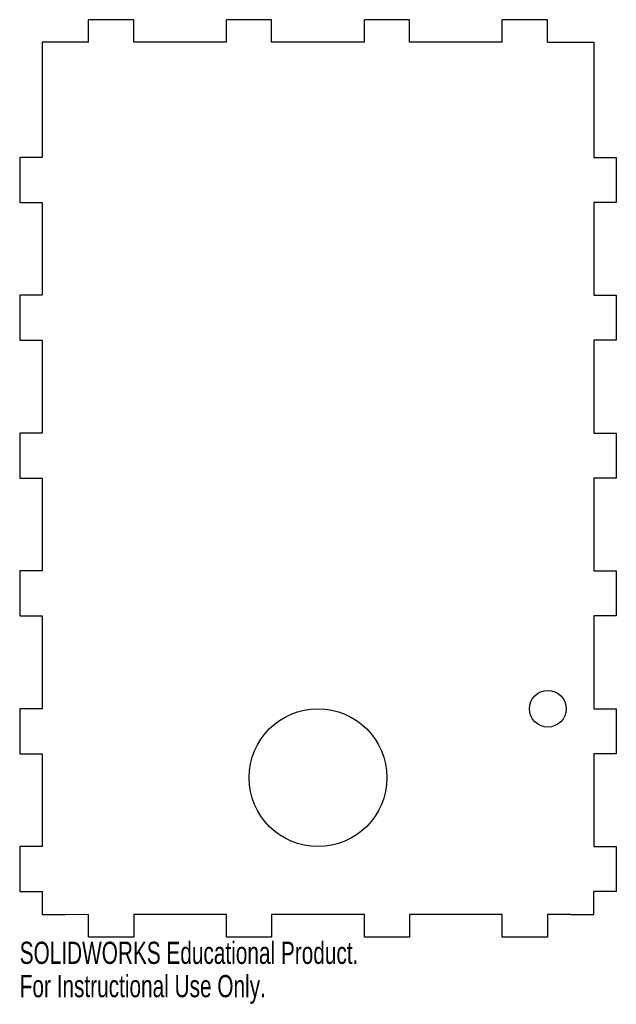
# Model space of a CAD drawing. Header units: millimetres. Extents: x -10 to 120, y -19 to 195.
import ezdxf

# ---------------------------------------------------------------- set-up
doc = ezdxf.new("R2010")
doc.units = ezdxf.units.MM
doc.styles.add('SLDTEXTSTYLE0', font='TXT', dxfattribs={"width": 0.7})

msp = doc.modelspace()

# ---------------------------------------------------------------- linework, layer by layer
at = {"color": 7, "linetype": 'Continuous'}
for p, q in [((5.1, 190), (5.1, 194.9)), ((14.9, 194.9), (5.1, 194.9)), ((14.9, 190), (14.9, 194.9)), ((35.1, 190), (35.1, 194.9)), ((44.9, 194.9), (35.1, 194.9)), ((44.9, 190), (44.9, 194.9)), ((65.1, 190), (65.1, 194.9)), ((74.9, 194.9), (65.1, 194.9)), ((74.9, 190), (74.9, 194.9)), ((95.1, 190), (95.1, 194.9)), ((104.9, 194.9), (95.1, 194.9)), ((104.9, 190), (104.9, 194.9)), ((0, 190), (-5, 190)), ((-5, 190), (-5, 164.9)), ((5.1, 190), (0, 190)), ((35.1, 190), (14.9, 190)), ((65.1, 190), (44.9, 190)), ((95.1, 190), (74.9, 190)), ((104.9, 190), (110, 190)), ((110, 190), (115, 190)), ((115, 190), (115, 164.9)), ((-5, 164.9), (-9.9, 164.9)), ((-9.9, 164.9), (-9.9, 155.1)), ((115, 164.9), (119.9, 164.9)), ((119.9, 164.9), (119.9, 155.1)), ((-9.9, 155.1), (-5, 155.1)), ((-5, 155.1), (-5, 134.9)), ((119.9, 155.1), (115, 155.1)), ((115, 155.1), (115, 134.9)), ((-5, 134.9), (-9.9, 134.9)), ((-9.9, 134.9), (-9.9, 125.1)), ((115, 134.9), (119.9, 134.9)), ((119.9, 134.9), (119.9, 125.1)), ((-9.9, 125.1), (-5, 125.1)), ((-5, 125.1), (-5, 104.9)), ((115, 125.1), (115, 104.9)), ((119.9, 125.1), (115, 125.1)), ((-5, 104.9), (-9.9, 104.9)), ((-9.9, 104.9), (-9.9, 95.1)), ((115, 104.9), (119.9, 104.9)), ((119.9, 104.9), (119.9, 95.1)), ((-9.9, 95.1), (-5, 95.1)), ((-5, 95.1), (-5, 74.9)), ((115, 95.1), (115, 74.9)), ((119.9, 95.1), (115, 95.1)), ((-5, 74.9), (-9.9, 74.9)), ((-9.9, 74.9), (-9.9, 65.1)), ((115, 74.9), (119.9, 74.9)), ((119.9, 74.9), (119.9, 65.1)), ((-9.9, 65.1), (-5, 65.1)), ((-5, 65.1), (-5, 44.9)), ((115, 65.1), (115, 44.9)), ((119.9, 65.1), (115, 65.1)), ((-5, 44.9), (-9.9, 44.9)), ((-9.9, 44.9), (-9.9, 35.1)), ((115, 44.9), (119.9, 44.9)), ((119.9, 44.9), (119.9, 35.1)), ((-9.9, 35.1), (-5, 35.1)), ((-5, 35.1), (-5, 14.9)), ((115, 35.1), (115, 14.9)), ((119.9, 35.1), (115, 35.1)), ((-5, 14.9), (-9.9, 14.9)), ((-9.9, 14.9), (-9.9, 5.1)), ((115, 14.9), (119.9, 14.9)), ((119.9, 14.9), (119.9, 5.1)), ((-9.9, 5.1), (-5, 5.1)), ((-5, 5.1), (-5, 0)), ((119.9, 5.1), (115, 5.1)), ((115, 0.1), (115, 5.1)), ((0, 0), (-5, 0)), ((5.1, 0.1), (0, 0)), ((5.1, -4.8), (5.1, 0.1)), ((14.9, 0.1), (14.9, -4.8)), ((35.1, 0.1), (14.9, 0.1)), ((35.1, -4.8), (35.1, 0.1)), ((44.9, 0.1), (44.9, -4.8)), ((65.1, 0.1), (44.9, 0.1)), ((65.1, -4.8), (65.1, 0.1)), ((74.9, 0.1), (74.9, -4.8)), ((95.1, 0.1), (74.9, 0.1)), ((95.1, -4.8), (95.1, 0.1)), ((104.9, 0.1), (104.9, -4.8)), ((110, 0.1), (104.9, 0.1)), ((110, 0.1), (115, 0.1)), ((14.9, -4.8), (5.1, -4.8)), ((44.9, -4.8), (35.1, -4.8)), ((74.9, -4.8), (65.1, -4.8)), ((104.9, -4.8), (95.1, -4.8))]:
    msp.add_line(p, q, dxfattribs=at)
for centre, radius in [((105, 44.9), 4), ((55, 29.9), 15)]:
    msp.add_circle(centre, radius, dxfattribs=at)

# ---------------------------------------------------------------- texts
at = {"color": 7, "linetype": 'Continuous', "char_height": 4.8336, "attachment_point": 1, "style": 'SLDTEXTSTYLE0'}
for s, insert in [('SOLIDWORKS Educational Product.', (-9.9, -5.82)), ('For Instructional Use Only.', (-9.9, -13.07))]:
    msp.add_mtext(s, dxfattribs=dict(at, insert=insert))

doc.saveas('drawing.dxf')
